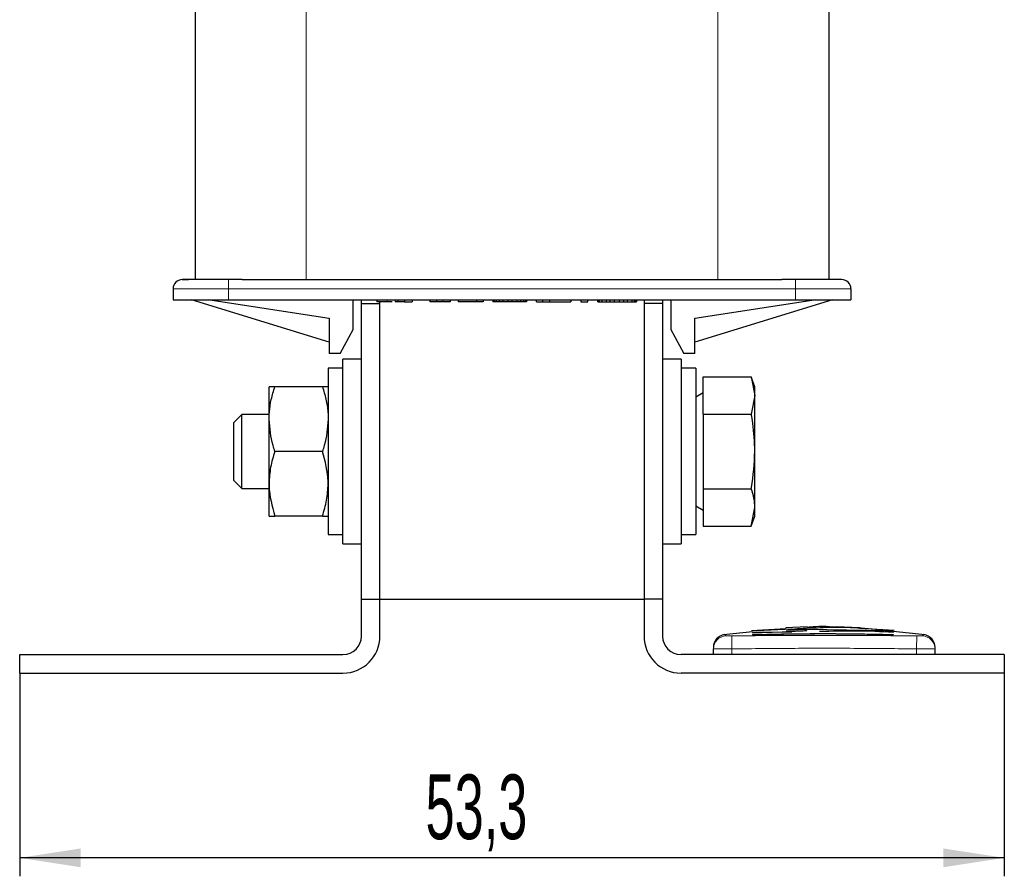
# Model space of a CAD drawing. Header units: millimetres. Extents: x 5 to 418, y 2 to 292.
# Tile 14 of 29: x 166 to 219, y 129 to 175. Entities that reach past the tile are written whole.
import ezdxf

# ---------------------------------------------------------------- set-up
doc = ezdxf.new("R2010")
doc.units = ezdxf.units.MM
doc.layers.add('SLD-0', color=7, linetype='Continuous')
doc.styles.add('SLDTEXTSTYLE0', font='TXT', dxfattribs={"width": 0.605})
doc.dimstyles.new('SLDDIMSTYLE0', dxfattribs={"dimtxt": 3.5, "dimasz": 3.302, "dimexe": 0, "dimexo": 0.0625, "dimgap": 0.875, "dimtad": 1, "dimrnd": 1e-09, "dimzin": 12, "dimdsep": 46, "dimtxsty": 'SLDTEXTSTYLE0', "dimsah": 1, "dimcen": 0.09, "dimadec": 0, "dimazin": 3, "dimtfac": 1, "dimtofl": 0, "dimtmove": 0, "dimatfit": 3, "dimfxl": 1, "dimfrac": 2, "dimtolj": 1, "dimtzin": 12, "dimarcsym": 0})

# ---------------------------------------------------------------- blocks, each defined once
blk = doc.blocks.new('_D_2')
at = {"layer": 'SLD-0'}
for p, q in [((165.584, 139.598), (165.584, 128.598)), ((218.884, 139.598), (218.884, 128.598)), ((218.884, 129.598), (165.584, 129.598))]:
    blk.add_line(p, q, dxfattribs=at)
for points in [[(165.584, 129.598), (168.886, 129.09), (168.886, 130.106)], [(218.884, 129.598), (215.582, 130.106), (215.582, 129.09)]]:
    blk.add_solid(points, dxfattribs=at)
at = {"layer": 'SLD-0', "insert": (187.555, 134.11), "char_height": 3.5, "attachment_point": 1, "style": 'SLDTEXTSTYLE0'}
blk.add_mtext('53,3', dxfattribs=at)

msp = doc.modelspace()

# ---------------------------------------------------------------- linework, layer by layer
at = {"color": 7, "linetype": 'Continuous', "lineweight": 25}
for p, q in [((175.084, 206.298), (175.084, 160.898)), ((209.384, 206.298), (209.384, 160.898)), ((177.622, 160.898), (176.884, 160.898)), ((177.622, 160.898), (181.084, 160.898)), ((181.084, 160.898), (203.384, 160.898)), ((203.384, 160.898), (206.847, 160.898)), ((207.584, 160.898), (206.847, 160.898)), ((173.884, 160.398), (173.884, 159.798)), ((210.584, 160.398), (210.584, 159.798)), ((173.884, 159.798), (176.884, 159.798)), ((182.334, 157.514), (174.884, 159.798)), ((175.884, 159.798), (182.334, 158.806)), ((176.884, 159.798), (207.584, 159.798)), ((183.634, 158.198), (183.634, 159.798)), ((184.084, 159.598), (184.084, 159.798)), ((184.084, 143.598), (184.084, 159.598)), ((184.084, 159.598), (185.084, 159.598)), ((184.915, 159.798), (184.915, 159.698)), ((185.48, 159.698), (184.915, 159.698)), ((185.084, 159.598), (185.084, 159.698)), ((185.084, 143.598), (185.084, 159.598)), ((185.749, 159.698), (185.48, 159.698)), ((186.054, 159.698), (185.913, 159.698)), ((186.054, 159.798), (186.054, 159.698)), ((186.415, 159.698), (186.054, 159.698)), ((186.415, 159.798), (186.415, 159.698)), ((186.415, 159.698), (186.831, 159.698)), ((186.831, 159.798), (186.831, 159.698)), ((187.784, 159.798), (187.784, 159.698)), ((188.145, 159.698), (187.784, 159.698)), ((188.145, 159.798), (188.145, 159.698)), ((188.492, 159.698), (188.145, 159.698)), ((188.878, 159.698), (188.492, 159.698)), ((188.878, 159.798), (188.878, 159.698)), ((189.315, 159.798), (189.315, 159.698)), ((190.327, 159.698), (189.315, 159.698)), ((190.327, 159.698), (190.327, 159.798)), ((190.665, 159.698), (190.327, 159.698)), ((190.665, 159.798), (190.665, 159.698)), ((191.205, 159.798), (191.205, 159.698)), ((191.272, 159.698), (191.205, 159.698)), ((191.272, 159.798), (191.272, 159.698)), ((191.374, 159.698), (191.272, 159.698)), ((191.374, 159.798), (191.374, 159.698)), ((191.542, 159.698), (191.374, 159.698)), ((191.542, 159.798), (191.542, 159.698)), ((191.745, 159.698), (191.542, 159.698)), ((191.745, 159.798), (191.745, 159.698)), ((192.015, 159.698), (191.745, 159.698)), ((192.015, 159.798), (192.015, 159.698)), ((192.217, 159.698), (192.015, 159.698)), ((192.217, 159.798), (192.217, 159.698)), ((192.487, 159.698), (192.217, 159.698)), ((192.487, 159.798), (192.487, 159.698)), ((192.69, 159.698), (192.487, 159.698)), ((192.69, 159.798), (192.69, 159.698)), ((192.859, 159.698), (192.69, 159.698)), ((192.859, 159.798), (192.859, 159.698)), ((192.96, 159.698), (192.859, 159.698)), ((192.96, 159.798), (192.96, 159.698)), ((193.027, 159.698), (192.96, 159.698)), ((193.027, 159.798), (193.027, 159.698)), ((193.567, 159.698), (193.567, 159.798)), ((193.567, 159.698), (193.905, 159.698)), ((193.905, 159.698), (193.905, 159.798)), ((193.905, 159.698), (194.276, 159.698)), ((194.276, 159.698), (194.276, 159.798)), ((194.276, 159.698), (195.424, 159.698)), ((195.424, 159.798), (195.424, 159.698)), ((195.964, 159.798), (195.964, 159.698)), ((195.964, 159.698), (196.335, 159.698)), ((196.335, 159.698), (196.335, 159.798)), ((196.875, 159.698), (196.875, 159.798)), ((196.875, 159.698), (196.909, 159.698)), ((196.909, 159.698), (196.909, 159.798)), ((196.909, 159.698), (196.976, 159.698)), ((196.976, 159.698), (196.976, 159.798)), ((196.976, 159.698), (197.111, 159.698)), ((197.111, 159.698), (197.111, 159.798)), ((197.111, 159.698), (197.347, 159.698)), ((197.347, 159.698), (197.347, 159.798)), ((197.347, 159.698), (197.55, 159.698)), ((197.55, 159.698), (197.55, 159.798)), ((197.55, 159.698), (197.786, 159.698)), ((197.786, 159.698), (197.786, 159.798)), ((197.786, 159.698), (198.056, 159.698)), ((198.056, 159.698), (198.056, 159.798)), ((198.056, 159.698), (198.292, 159.698)), ((198.292, 159.698), (198.292, 159.798)), ((198.292, 159.698), (198.495, 159.698)), ((198.495, 159.698), (198.495, 159.798)), ((198.495, 159.698), (198.731, 159.698)), ((198.731, 159.698), (198.731, 159.798)), ((198.731, 159.698), (198.866, 159.698)), ((198.866, 159.698), (198.866, 159.798)), ((198.866, 159.698), (198.934, 159.698)), ((198.934, 159.698), (198.934, 159.798)), ((198.934, 159.698), (198.967, 159.698)), ((198.967, 159.798), (198.967, 159.698)), ((199.384, 159.798), (199.384, 159.598)), ((200.384, 159.598), (199.384, 159.598)), ((199.384, 159.598), (199.384, 143.598)), ((200.384, 159.798), (200.384, 159.598)), ((200.384, 159.598), (200.384, 143.598)), ((200.834, 159.798), (200.834, 158.198)), ((202.134, 158.806), (208.584, 159.798)), ((209.584, 159.798), (202.134, 157.514)), ((207.584, 159.798), (210.584, 159.798)), ((182.334, 158.806), (182.334, 156.898)), ((202.134, 156.898), (202.134, 158.806)), ((182.934, 156.898), (183.634, 158.198)), ((200.834, 158.198), (201.534, 156.898)), ((182.934, 156.898), (182.334, 156.898)), ((202.134, 156.898), (201.534, 156.898)), ((184.084, 156.598), (183.084, 156.598)), ((183.084, 146.598), (183.084, 156.598)), ((201.384, 156.598), (200.384, 156.598)), ((201.384, 156.598), (201.384, 151.598)), ((183.084, 156.098), (182.284, 156.098)), ((182.284, 156.098), (182.284, 147.098)), ((202.184, 156.098), (201.384, 156.098)), ((202.184, 156.098), (202.184, 147.098)), ((202.584, 155.64), (205.187, 155.64)), ((202.584, 153.619), (202.584, 155.64)), ((205.384, 155.098), (205.187, 155.64)), ((205.187, 155.64), (205.384, 154.629)), ((179.084, 153.348), (179.084, 155.098)), ((181.972, 155.098), (179.397, 155.098)), ((202.584, 154.769), (202.184, 154.538)), ((205.384, 154.629), (205.187, 153.619)), ((205.384, 154.629), (205.384, 155.098)), ((205.384, 151.598), (205.384, 154.629)), ((177.614, 153.598), (177.184, 153.169)), ((179.084, 153.598), (177.614, 153.598)), ((177.614, 149.598), (177.614, 153.598)), ((202.584, 153.619), (205.187, 153.619)), ((202.584, 153.619), (202.584, 149.578)), ((177.184, 150.028), (177.184, 153.169)), ((179.084, 149.848), (179.084, 153.348)), ((181.972, 151.598), (179.397, 151.598)), ((201.384, 151.598), (201.384, 146.598)), ((205.384, 148.567), (205.384, 151.598)), ((177.184, 150.028), (177.614, 149.598)), ((179.084, 148.098), (179.084, 149.848)), ((177.614, 149.598), (179.084, 149.598)), ((202.584, 149.578), (202.584, 147.557)), ((202.584, 149.578), (205.187, 149.578)), ((202.184, 148.658), (202.584, 148.427)), ((205.187, 147.557), (205.384, 148.567)), ((205.384, 148.098), (205.384, 148.567)), ((181.972, 148.098), (179.397, 148.098)), ((205.187, 147.557), (205.384, 148.098)), ((202.584, 147.557), (205.187, 147.557)), ((182.284, 147.098), (183.084, 147.098)), ((183.084, 146.598), (184.084, 146.598)), ((200.384, 146.598), (201.384, 146.598)), ((201.384, 147.098), (202.184, 147.098)), ((184.084, 141.598), (184.084, 143.598)), ((184.084, 143.598), (185.084, 143.598)), ((185.084, 141.598), (185.084, 143.598)), ((185.084, 143.598), (199.384, 143.598)), ((200.384, 143.598), (199.384, 143.598)), ((199.384, 143.598), (199.384, 141.598)), ((200.384, 143.598), (200.384, 141.598)), ((205.255, 141.828), (203.676, 141.673)), ((207.064, 141.996), (205.208, 141.884)), ((207.388, 141.839), (205.255, 141.751)), ((205.255, 141.815), (207.388, 141.839)), ((205.255, 141.815), (205.255, 141.795)), ((207.391, 141.975), (205.493, 141.886)), ((208.215, 142.099), (207.061, 142.045)), ((207.061, 142.045), (207.061, 142.037)), ((207.159, 141.938), (208.192, 141.971)), ((208.192, 141.971), (212.503, 141.911)), ((209.789, 142.105), (209.789, 142.094)), ((211.064, 142.053), (209.789, 142.105)), ((212.916, 141.9), (211.062, 142.005)), ((211.064, 142.047), (211.064, 142.053)), ((212.208, 141.915), (212.868, 141.875)), ((212.868, 141.825), (212.868, 141.805)), ((214.592, 141.673), (212.869, 141.855)), ((205.255, 141.683), (205.255, 141.663)), ((212.868, 141.687), (212.868, 141.667)), ((203.134, 140.598), (203.134, 140.91)), ((215.134, 140.598), (215.134, 140.91)), ((165.584, 140.598), (183.084, 140.598)), ((165.584, 139.598), (165.584, 140.598)), ((218.884, 140.598), (201.384, 140.598)), ((218.884, 140.598), (218.884, 139.598)), ((165.584, 139.598), (183.084, 139.598)), ((218.884, 139.598), (201.384, 139.598))]:
    msp.add_line(p, q, dxfattribs=at)
at = {"color": 7, "linetype": 'Continuous', "lineweight": 18}
for p, q in [((181.084, 206.298), (181.084, 160.898)), ((203.384, 206.298), (203.384, 160.898)), ((176.884, 160.898), (176.884, 160.398)), ((207.584, 160.898), (207.584, 160.398)), ((176.884, 160.398), (173.884, 160.398)), ((207.584, 160.398), (176.884, 160.398)), ((176.884, 160.398), (176.884, 159.798)), ((210.584, 160.398), (207.584, 160.398)), ((207.584, 160.398), (207.584, 159.798)), ((185.48, 159.798), (185.48, 159.698)), ((185.913, 159.798), (185.913, 159.698)), ((188.492, 159.798), (188.492, 159.698)), ((204.126, 141.61), (204.134, 140.91)), ((214.142, 141.61), (214.134, 140.91)), ((204.134, 140.598), (204.134, 140.91)), ((214.134, 140.598), (214.134, 140.91))]:
    msp.add_line(p, q, dxfattribs=at)
at = {"color": 7, "linetype": 'Continuous', "lineweight": 25}
for centre, radius, start, end in [((174.384, 160.398), 0.5, 90, 180), ((210.084, 160.398), 0.5, 0, 90), ((183.084, 141.598), 1, 270, 360), ((183.084, 141.598), 2, 270, 0), ((201.384, 141.598), 2, 180, 270), ((201.384, 141.598), 1, 180, 270), ((203.834, 140.988), 0.7, 97.6427, 180), ((214.434, 140.988), 0.7, 360, 82.373)]:
    msp.add_arc(centre, radius, start, end, dxfattribs=at)
at = {"color": 7, "linetype": 'Continuous', "lineweight": 18}
for centre, start, end in [((203.834, 140.91), 90.9896, 179.9979), ((214.434, 140.91), 0.0021, 89.0096)]:
    msp.add_arc(centre, 0.7, start, end, dxfattribs=at)
at = {"color": 7, "linetype": 'Continuous', "lineweight": 25}
for points, knots in [([(176.884, 160.898), (176.57, 160.898), (176.084, 160.898), (175.502, 160.898), (175.104, 160.898), (174.781, 160.898), (174.47, 160.898), (174.418, 160.898), (174.384, 160.898)], [0, 0, 0, 0, 0.239443, 0.36979, 0.5, 0.630347, 0.760557, 1, 1, 1, 1]), ([(174.384, 160.898), (174.401, 160.898), (174.428, 160.898), (174.574, 160.898), (174.677, 160.898), (174.724, 160.898)], [0, 0, 0, 0, 0.5002866, 0.7727737, 1, 1, 1, 1]), ([(174.384, 160.898), (174.401, 160.898), (174.428, 160.898), (174.574, 160.898), (174.677, 160.898), (174.724, 160.898)], [0, 0, 0, 0, 0.500287, 0.772774, 1, 1, 1, 1]), ([(174.384, 160.898), (174.401, 160.898), (174.428, 160.898), (174.574, 160.898), (174.677, 160.898), (174.724, 160.898)], [0, 0, 0, 0, 0.500287, 0.772774, 1, 1, 1, 1]), ([(210.084, 160.898), (210.051, 160.898), (209.999, 160.898), (209.687, 160.898), (209.364, 160.898), (208.967, 160.898), (208.384, 160.898), (207.899, 160.898), (207.584, 160.898)], [0, 0, 0, 0, 0.239443, 0.36979, 0.5, 0.630347, 0.760557, 1, 1, 1, 1]), ([(179.084, 153.348), (179.087, 153.475), (179.097, 153.832), (179.19, 154.421), (179.328, 154.872), (179.397, 155.098)], [0, 0, 0, 0, 0.213103, 0.604185, 1, 1, 1, 1]), ([(179.397, 155.098), (179.309, 155.098), (179.133, 155.098), (179.101, 155.098), (179.084, 155.098)], [0, 0, 0, 0, 0.495458, 1, 1, 1, 1]), ([(181.972, 155.098), (182.04, 154.874), (182.177, 154.424), (182.272, 153.835), (182.281, 153.475), (182.284, 153.348)], [0, 0, 0, 0, 0.391464, 0.786896, 1, 1, 1, 1]), ([(182.284, 155.098), (182.284, 155.098), (182.281, 155.098), (182.213, 155.098), (182.052, 155.098), (181.972, 155.098)], [0, 0, 0, 0, 0.070036, 0.530757, 1, 1, 1, 1]), ([(205.384, 151.598), (205.362, 152.11), (205.333, 152.788), (205.216, 153.455), (205.187, 153.619)], [0, 0, 0, 0, 0.754038, 1, 1, 1, 1]), ([(179.397, 151.598), (179.362, 151.705), (179.177, 152.275), (179.126, 152.867), (179.084, 153.348)], [0, 0, 0, 0, 0.187363, 1, 1, 1, 1]), ([(182.284, 153.348), (182.242, 152.867), (182.191, 152.275), (182.006, 151.705), (181.972, 151.598)], [0, 0, 0, 0, 0.812637, 1, 1, 1, 1]), ([(179.397, 151.598), (179.309, 151.314), (179.133, 150.741), (179.101, 150.148), (179.084, 149.848)], [0, 0, 0, 0, 0.495458, 1, 1, 1, 1]), ([(182.284, 149.848), (182.284, 149.89), (182.279, 150.481), (182.12, 151.06), (181.972, 151.598)], [0, 0, 0, 0, 0.070174, 1, 1, 1, 1]), ([(205.187, 149.578), (205.191, 149.598), (205.312, 150.264), (205.348, 150.942), (205.384, 151.598)], [0, 0, 0, 0, 0.031118, 1, 1, 1, 1]), ([(179.084, 149.848), (179.084, 149.807), (179.089, 149.216), (179.248, 148.637), (179.397, 148.098)], [0, 0, 0, 0, 0.070174, 1, 1, 1, 1]), ([(181.972, 148.098), (182.059, 148.383), (182.235, 148.956), (182.268, 149.549), (182.284, 149.848)], [0, 0, 0, 0, 0.495458, 1, 1, 1, 1]), ([(205.384, 148.567), (205.374, 148.736), (205.355, 149.075), (205.243, 149.41), (205.187, 149.578)], [0, 0, 0, 0, 0.497781, 1, 1, 1, 1]), ([(179.084, 148.098), (179.084, 148.098), (179.089, 148.098), (179.248, 148.098), (179.397, 148.098)], [0, 0, 0, 0, 0.070174, 1, 1, 1, 1]), ([(181.972, 148.098), (182.059, 148.098), (182.235, 148.098), (182.268, 148.098), (182.284, 148.098)], [0, 0, 0, 0, 0.495458, 1, 1, 1, 1]), ([(208.192, 141.898), (208.185, 141.895), (208.173, 141.888), (208.077, 141.879), (207.935, 141.87), (207.758, 141.862), (207.567, 141.857), (207.384, 141.855), (207.229, 141.855), (207.12, 141.859), (207.079, 141.863), (207.076, 141.867), (207.076, 141.867)], [0, 0, 0, 0, 0.107578, 0.215155, 0.322741, 0.430265, 0.537681, 0.644986, 0.752213, 0.859411, 0.96664, 1, 1, 1, 1]), ([(207.391, 141.975), (207.798, 142.016), (208.255, 142.062), (208.712, 142.041), (208.762, 142.039)], [0, 0, 0, 0, 0.891034, 1, 1, 1, 1]), ([(209.788, 142.077), (209.546, 142.097), (209.022, 142.141), (208.498, 142.092), (208.216, 142.066)], [0, 0, 0, 0, 0.462117, 1, 1, 1, 1]), ([(212.503, 141.911), (211.462, 142.006), (210.215, 142.119), (208.968, 142.05), (208.762, 142.039)], [0, 0, 0, 0, 0.834628, 1, 1, 1, 1]), ([(208.889, 141.862), (209.552, 141.881), (210.879, 141.919), (212.205, 141.856), (212.868, 141.825)], [0, 0, 0, 0, 0.499578, 1, 1, 1, 1]), ([(205.255, 141.683), (206.296, 141.706), (208.834, 141.762), (211.372, 141.715), (212.868, 141.687)], [0, 0, 0, 0, 0.410329, 1, 1, 1, 1]), ([(212.868, 141.667), (211.828, 141.689), (209.29, 141.742), (206.752, 141.692), (205.255, 141.663)], [0, 0, 0, 0, 0.410076, 1, 1, 1, 1])]:
    msp.add_open_spline(points, degree=3, knots=knots, dxfattribs=at)
at = {"color": 7, "linetype": 'Continuous', "lineweight": 18}
for points, knots in [([(203.741, 141.681), (203.741, 141.681), (203.733, 141.687), (203.759, 141.669), (203.801, 141.63), (203.822, 141.61)], [0, 0, 0, 0, 0.00013, 0.500046, 1, 1, 1, 1]), ([(203.822, 141.61), (203.824, 141.61), (203.828, 141.609), (203.865, 141.609), (203.934, 141.609), (204.024, 141.609), (204.092, 141.61), (204.126, 141.61)], [0, 0, 0, 0, 0.140567, 0.3553278, 0.5708439, 0.7860438, 1, 1, 1, 1]), ([(204.126, 141.61), (204.694, 141.616), (205.831, 141.628), (207.537, 141.638), (209.242, 141.641), (211.444, 141.637), (213.078, 141.621), (214.142, 141.61)], [0, 0, 0, 0, 0.170247, 0.340499, 0.510771, 0.68105, 1, 1, 1, 1]), ([(214.142, 141.61), (214.165, 141.61), (214.221, 141.609), (214.305, 141.609), (214.382, 141.609), (214.435, 141.609), (214.443, 141.61), (214.446, 141.61)], [0, 0, 0, 0, 0.140657, 0.355504, 0.571033, 0.786172, 1, 1, 1, 1]), ([(214.446, 141.61), (214.469, 141.631), (214.514, 141.673), (214.523, 141.679), (214.527, 141.681)], [0, 0, 0, 0, 0.500048, 1, 1, 1, 1]), ([(204.134, 140.91), (204.022, 140.91), (203.797, 140.909), (203.497, 140.909), (203.271, 140.909), (203.151, 140.909), (203.139, 140.91), (203.134, 140.91)], [0, 0, 0, 0, 0.214673, 0.429352, 0.644027, 0.858696, 1, 1, 1, 1]), ([(214.134, 140.91), (213.071, 140.921), (210.873, 140.943), (207.539, 140.944), (205.269, 140.922), (204.134, 140.91)], [0, 0, 0, 0, 0.318977, 0.659476, 1, 1, 1, 1]), ([(215.134, 140.91), (215.123, 140.91), (215.101, 140.909), (214.929, 140.909), (214.675, 140.909), (214.394, 140.909), (214.208, 140.91), (214.134, 140.91)], [0, 0, 0, 0, 0.214672, 0.429352, 0.644026, 0.858695, 1, 1, 1, 1])]:
    msp.add_open_spline(points, degree=3, knots=knots, dxfattribs=at)

# ---------------------------------------------------------------- dimensions: what is measured, and where the dimension line sits
at = {"layer": 'SLD-0'}
dim = msp.add_linear_dim(base=(165.584, 129.598), p1=(218.884, 139.598), p2=(165.584, 139.598), dimstyle='SLDDIMSTYLE0', dxfattribs=at)
dim.commit()
dim.dimension.update_dxf_attribs({"geometry": '_D_2', "text_midpoint": (192.234, 129.598), "dimtype": 160})

doc.saveas('drawing.dxf')
